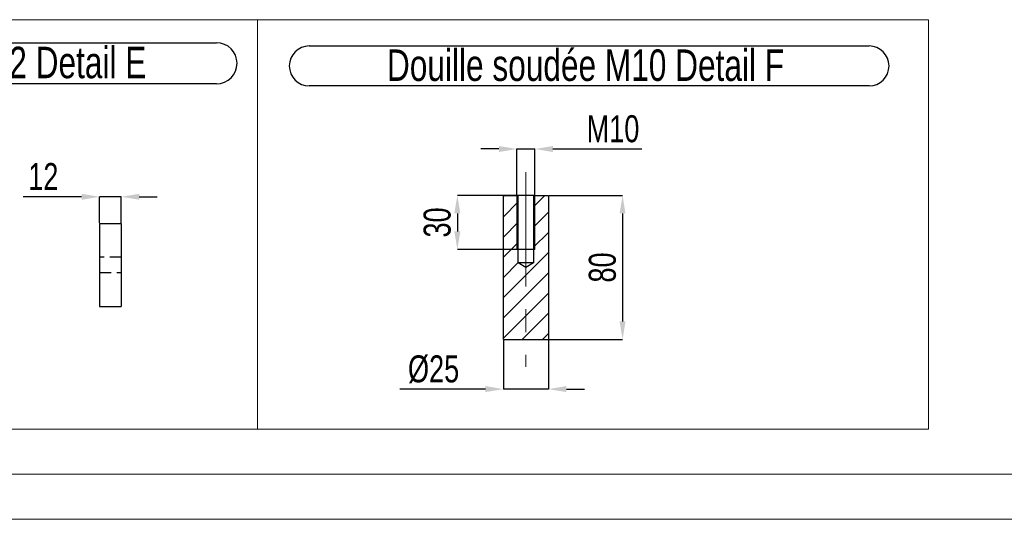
# Model space of a CAD drawing. Header units: millimetres. Extents: x 0 to 841, y 0 to 594.
# Tile 4 of 20: x 344 to 453, y 0 to 55. Entities that reach past the tile are written whole.
import ezdxf

# ---------------------------------------------------------------- set-up
doc = ezdxf.new("R2010")
doc.units = ezdxf.units.MM
doc.header["$PDSIZE"] = -1
doc.linetypes.add('CENTERX2', pattern=[20.32, 12.7, -2.54, 2.54, -2.54])
doc.linetypes.add('HIDDEN', pattern=[1.905, 1.27, -0.635])
for name, color, linetype in [('COTES', 1, 'Continuous'), ('NOTES', 6, 'Continuous'), ('TRAIT-FINS', 9, 'Continuous'), ('TRAIT-MIXTES', 3, 'CENTERX2'), ('TRAIT-TIRET', 2, 'HIDDEN')]:
    doc.layers.add(name, color=color, linetype=linetype)
doc.layers.add('TRAIT-FORT', color=4, linetype='Continuous', lineweight=25)
doc.styles.add('SLDTEXTSTYLE0', font='TXT', dxfattribs={"width": 0.75})
doc.dimstyles.new('SLDDIMSTYLE4', dxfattribs={"dimtxt": 3, "dimasz": 2, "dimexe": 0, "dimexo": 0.0625, "dimgap": 0.75, "dimtad": 1, "dimdec": 0, "dimlfac": 5, "dimrnd": 1e-09, "dimzin": 12, "dimdsep": 46, "dimtxsty": 'SLDTEXTSTYLE0', "dimsah": 1, "dimcen": 0.09, "dimadec": 0, "dimazin": 3, "dimtfac": 1, "dimtdec": 0, "dimtofl": 0, "dimtmove": 0, "dimatfit": 3, "dimfxl": 1, "dimfrac": 2, "dimtolj": 1, "dimtzin": 12, "dimarcsym": 0})
doc.dimstyles.new('SLDDIMSTYLE5', dxfattribs={"dimtxt": 3, "dimasz": 2, "dimexe": 0, "dimexo": 0.0625, "dimgap": 0.75, "dimtad": 1, "dimdec": 0, "dimlfac": 5, "dimrnd": 1e-09, "dimzin": 12, "dimdsep": 46, "dimtxsty": 'SLDTEXTSTYLE0', "dimsah": 1, "dimcen": 0.09, "dimadec": 0, "dimazin": 3, "dimtfac": 1, "dimtdec": 0, "dimtmove": 0, "dimatfit": 0, "dimfxl": 1, "dimfrac": 2, "dimtolj": 1, "dimtzin": 12, "dimarcsym": 0})

# ---------------------------------------------------------------- blocks, each defined once
blk = doc.blocks.new('_D_46')
at = {"layer": 'COTES', "color": 0, "lineweight": -2, "transparency": 16777216}
for p, q in [((397.3, 19.91), (397.3, 14.46)), ((402.3, 19.91), (402.3, 14.46)), ((395.3, 14.46), (385.8, 14.46)), ((402.3, 14.46), (397.3, 14.46)), ((404.3, 14.46), (406.3, 14.46))]:
    blk.add_line(p, q, dxfattribs=at)
at = {"layer": 'COTES', "color": 0, "transparency": 16777216}
for points in [[(395.3, 14.8), (395.3, 14.13), (397.3, 14.46)], [(404.3, 14.8), (404.3, 14.13), (402.3, 14.46)]]:
    blk.add_solid(points, dxfattribs=at)
at = {"layer": 'Defpoints', "color": 0, "transparency": 16777216}
for p in [(397.3, 19.97), (402.3, 19.97), (402.3, 14.46)]:
    blk.add_point(p, dxfattribs=at)
at = {"layer": 'COTES', "color": 0, "transparency": 16777216, "insert": (389.55, 18.21), "char_height": 3, "attachment_point": 2, "style": 'SLDTEXTSTYLE0'}
blk.add_mtext('\\A1;%%c25', dxfattribs=at)
blk = doc.blocks.new('_D_47')
at = {"layer": 'COTES', "color": 0, "lineweight": -2, "transparency": 16777216}
for p, q in [((402.37, 35.97), (410.53, 35.97)), ((410.53, 33.97), (410.53, 21.97)), ((402.37, 19.97), (410.53, 19.97))]:
    blk.add_line(p, q, dxfattribs=at)
at = {"layer": 'COTES', "color": 0, "transparency": 16777216}
for points in [[(410.2, 33.97), (410.86, 33.97), (410.53, 35.97)], [(410.2, 21.97), (410.86, 21.97), (410.53, 19.97)]]:
    blk.add_solid(points, dxfattribs=at)
at = {"layer": 'Defpoints', "color": 0, "transparency": 16777216}
for p in [(402.3, 35.97), (402.3, 19.97), (410.53, 19.97)]:
    blk.add_point(p, dxfattribs=at)
at = {"layer": 'COTES', "color": 0, "transparency": 16777216, "insert": (406.78, 27.97), "char_height": 3, "attachment_point": 2, "rotation": 90, "style": 'SLDTEXTSTYLE0'}
blk.add_mtext('\\A1;80', dxfattribs=at)
blk = doc.blocks.new('_D_48')
at = {"layer": 'COTES', "color": 0, "lineweight": -2, "transparency": 16777216}
for p, q in [((396.8, 41.13), (394.8, 41.13)), ((398.8, 36.04), (398.8, 41.13)), ((398.8, 41.13), (400.8, 41.13)), ((400.8, 36.04), (400.8, 41.13)), ((402.8, 41.13), (412.66, 41.13))]:
    blk.add_line(p, q, dxfattribs=at)
at = {"layer": 'COTES', "color": 0, "transparency": 16777216}
for points in [[(396.8, 41.46), (396.8, 40.79), (398.8, 41.13)], [(402.8, 41.46), (402.8, 40.79), (400.8, 41.13)]]:
    blk.add_solid(points, dxfattribs=at)
at = {"layer": 'Defpoints', "color": 0, "transparency": 16777216}
for p in [(398.8, 41.13), (398.8, 35.97), (400.8, 35.97)]:
    blk.add_point(p, dxfattribs=at)
at = {"layer": 'COTES', "color": 0, "transparency": 16777216, "insert": (409.47, 44.88), "char_height": 3, "attachment_point": 2, "style": 'SLDTEXTSTYLE0'}
blk.add_mtext('\\A1;M10', dxfattribs=at)
blk = doc.blocks.new('_D_49')
at = {"layer": 'COTES', "color": 0, "lineweight": -2, "transparency": 16777216}
for p, q in [((400.74, 35.97), (392.19, 35.97)), ((392.19, 33.97), (392.19, 31.97)), ((400.74, 29.97), (392.19, 29.97))]:
    blk.add_line(p, q, dxfattribs=at)
at = {"layer": 'COTES', "color": 0, "transparency": 16777216}
for points in [[(391.85, 33.97), (392.52, 33.97), (392.19, 35.97)], [(391.85, 31.97), (392.52, 31.97), (392.19, 29.97)]]:
    blk.add_solid(points, dxfattribs=at)
at = {"layer": 'Defpoints', "color": 0, "transparency": 16777216}
for p in [(400.8, 35.97), (392.19, 29.97), (400.8, 29.97)]:
    blk.add_point(p, dxfattribs=at)
at = {"layer": 'COTES', "color": 0, "transparency": 16777216, "insert": (388.44, 32.97), "char_height": 3, "attachment_point": 2, "rotation": 90, "style": 'SLDTEXTSTYLE0'}
blk.add_mtext('\\A1;30', dxfattribs=at)
blk = doc.blocks.new('SW_NOTE_47')
at = {"layer": 'NOTES', "color": 0}
for p, q in [((-0.04, 4.89), (62.11, 4.89)), ((62.11, 0.46), (-0.04, 0.46))]:
    blk.add_line(p, q, dxfattribs=at)
for centre, start, end in [((-0.04, 2.67), 90, 270), ((62.11, 2.67), 270, 90)]:
    blk.add_arc(centre, 2.22, start, end, dxfattribs=at)
at = {"layer": 'NOTES', "color": 0, "insert": (30.63, 4.51), "char_height": 3.5, "attachment_point": 2, "style": 'SLDTEXTSTYLE0'}
blk.add_mtext('Douille soudée M10 Detail F', dxfattribs=at)
blk = doc.blocks.new('SW_NOTE_48')
at = {"layer": 'NOTES', "color": 0}
for p, q in [((-0.11, 4.94), (55.34, 4.94)), ((55.34, 0.39), (-0.11, 0.39))]:
    blk.add_line(p, q, dxfattribs=at)
for centre, start, end in [((-0.11, 2.67), 90, 270), ((55.34, 2.67), 270, 90)]:
    blk.add_arc(centre, 2.28, start, end, dxfattribs=at)
at = {"layer": 'NOTES', "color": 0, "insert": (27.45, 4.51), "char_height": 3.5, "attachment_point": 2, "style": 'SLDTEXTSTYLE0'}
blk.add_mtext('Platine 85x46x12 Detail E', dxfattribs=at)
blk = doc.blocks.new('_D_58')
at = {"layer": 'COTES', "color": 0, "lineweight": -2, "transparency": 16777216}
for p, q in [((350.47, 35.82), (343.97, 35.82)), ((352.47, 32.91), (352.47, 35.82)), ((354.87, 35.82), (352.47, 35.82)), ((354.87, 32.91), (354.87, 35.82)), ((356.87, 35.82), (358.87, 35.82))]:
    blk.add_line(p, q, dxfattribs=at)
at = {"layer": 'COTES', "color": 0, "transparency": 16777216}
for points in [[(350.47, 36.15), (350.47, 35.49), (352.47, 35.82)], [(356.87, 36.15), (356.87, 35.49), (354.87, 35.82)]]:
    blk.add_solid(points, dxfattribs=at)
at = {"layer": 'Defpoints', "color": 0, "transparency": 16777216}
for p in [(354.87, 35.82), (352.47, 32.85), (354.87, 32.85)]:
    blk.add_point(p, dxfattribs=at)
at = {"layer": 'COTES', "color": 0, "transparency": 16777216, "insert": (346.22, 39.57), "char_height": 3, "attachment_point": 2, "style": 'SLDTEXTSTYLE0'}
blk.add_mtext('\\A1;12', dxfattribs=at)

msp = doc.modelspace()

# ---------------------------------------------------------------- hatches: boundary and pattern name
at = {"layer": 'TRAIT-FINS'}
h = msp.add_hatch(dxfattribs=at)
h.set_pattern_fill('ANSI31', color=256, scale=0.5, angle=3e-322, style=0)
h.paths.add_polyline_path([(402.3, 19.97), (402.3, 35.97), (400.65, 35.97), (400.65, 28.47), (399.8, 27.96), (398.95, 28.47), (398.95, 35.97), (397.3, 35.97), (397.3, 19.97)], flags=0)

# ---------------------------------------------------------------- linework, layer by layer
at = {"lineweight": 18}
for p, q in [((234.27, 55.49), (370, 55.49)), ((370, 10), (370, 55.49)), ((370, 55.49), (444.5, 55.49)), ((370, 10), (370, 55.49)), ((444.5, 10), (444.5, 55.49)), ((302.13, 10), (370, 10)), ((370, 10), (444.5, 10)), ((836, 5), (5, 5)), ((841, 0), (0, 0))]:
    msp.add_line(p, q, dxfattribs=at)
at = {"layer": 'TRAIT-FINS', "lineweight": 18}
for p, q in [((398.8, 35.97), (398.8, 29.97)), ((400.8, 35.97), (400.8, 29.97)), ((398.8, 29.97), (400.8, 29.97))]:
    msp.add_line(p, q, dxfattribs=at)
at = {"layer": 'TRAIT-FORT', "lineweight": 25}
for p, q in [((397.3, 19.97), (397.3, 35.97)), ((397.3, 35.97), (398.95, 35.97)), ((398.95, 28.47), (398.95, 35.97)), ((400.65, 35.97), (398.95, 35.97)), ((400.65, 35.97), (400.65, 28.47)), ((400.65, 35.97), (402.3, 35.97)), ((402.3, 35.97), (402.3, 19.97)), ((352.47, 32.85), (354.87, 32.85)), ((352.47, 32.85), (352.47, 23.65)), ((354.87, 32.85), (354.87, 23.65)), ((399.8, 27.96), (398.95, 28.47)), ((400.65, 28.47), (398.95, 28.47)), ((400.65, 28.47), (399.8, 27.96)), ((352.47, 23.65), (354.87, 23.65)), ((397.3, 19.97), (402.3, 19.97))]:
    msp.add_line(p, q, dxfattribs=at)
at = {"layer": 'TRAIT-MIXTES', "lineweight": 18}
msp.add_line((399.8, 38.57), (399.8, 16.93), dxfattribs=at)
at = {"layer": 'TRAIT-TIRET'}
for p, q in [((354.87, 29.1), (352.47, 29.1)), ((352.47, 27.4), (354.87, 27.4))]:
    msp.add_line(p, q, dxfattribs=at)

# ---------------------------------------------------------------- block references
at = {"layer": 'NOTES'}
for name, p in [('SW_NOTE_48', (310.11, 47.98)), ('SW_NOTE_47', (375.79, 47.68))]:
    msp.add_blockref(name, p, dxfattribs=at)

# ---------------------------------------------------------------- dimensions: what is measured, and where the dimension line sits
at = {"layer": 'COTES'}
for base, p1, p2, text, picture, middle in [((398.8, 41.13), (400.8, 35.97), (398.8, 35.97), 'M10', '_D_48', (409.47, 41.13)), ((402.3, 14.46), (397.3, 19.97), (402.3, 19.97), '%%c<>', '_D_46', (389.55, 14.46))]:
    dim = msp.add_linear_dim(base=base, p1=p1, p2=p2, text=text, dimstyle='SLDDIMSTYLE5', dxfattribs=at)
    dim.commit()
    dim.dimension.update_dxf_attribs({"geometry": picture, "text_midpoint": middle, "dimtype": 160})
dim = msp.add_linear_dim(base=(354.87, 35.82), p1=(352.47, 32.85), p2=(354.87, 32.85), dimstyle='SLDDIMSTYLE5', dxfattribs=at)
dim.commit()
dim.dimension.update_dxf_attribs({"geometry": '_D_58', "text_midpoint": (346.22, 35.82), "dimtype": 160})
for base, p1, p2, dimstyle, picture, middle in [((392.19, 29.97), (400.8, 35.97), (400.8, 29.97), 'SLDDIMSTYLE5', '_D_49', (392.19, 32.97)), ((410.53, 19.97), (402.3, 35.97), (402.3, 19.97), 'SLDDIMSTYLE4', '_D_47', (410.53, 27.97))]:
    dim = msp.add_linear_dim(base=base, p1=p1, p2=p2, angle=90, dimstyle=dimstyle, dxfattribs=at)
    dim.commit()
    dim.dimension.update_dxf_attribs({"geometry": picture, "text_midpoint": middle, "dimtype": 160})

doc.saveas('drawing.dxf')
